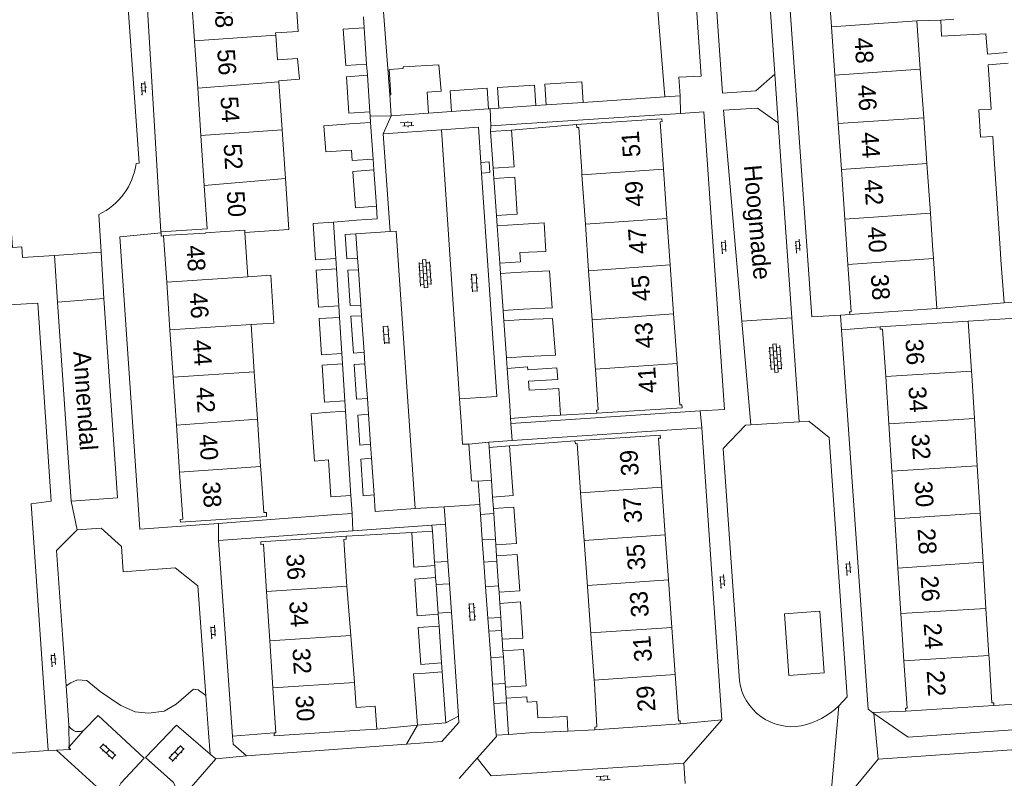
# Model space of a CAD drawing. Extents: x 99476 to 102828, y 406437 to 407931.
# Tile 27 of 162: x 99708 to 99820, y 407075 to 407161. Entities that reach past the tile are written whole.
import ezdxf

# ---------------------------------------------------------------- set-up
doc = ezdxf.new("R2010")
doc.units = 0
doc.header["$MEASUREMENT"] = 0
for name, color, linetype, lineweight in [('BG_bijgebouw', 253, 'Continuous', 0), ('BG_dakoverstek', 253, 'Continuous', 13), ('BG_dakoverstek bijgebouw', 253, 'Continuous', 0), ('BG_heg haag', 253, 'Continuous', 0), ('BG_hek', 253, 'Continuous', 0), ('BG_hoofdgebouw', 253, 'Continuous', 13), ('BG_huisnummer', 253, 'Continuous', 0), ('BG_kant verharding', 253, 'Continuous', 0), ('BG_muur', 253, 'Continuous', 0), ('BG_open verharding', 253, 'Continuous', 0), ('BG_raster', 253, 'Continuous', 0), ('BG_schutting', 253, 'Continuous', 0), ('BG_straatnaam', 253, 'Continuous', 0), ('BG_tussenmuur', 253, 'Continuous', 0), ('BG_vlakafsluiter', 253, 'Continuous', 0)]:
    doc.layers.add(name, color=color, linetype=linetype, lineweight=lineweight)
doc.styles.add('Style-WORKING', font='WORKING.shx')

# ---------------------------------------------------------------- blocks, each defined once
blk = doc.blocks.new('S02OV2')
at = {"layer": 'BG_open verharding', "linetype": 'Continuous', "lineweight": 0}
for p, q in [((0.052866, 0.482148), (0.183301, 0.482148)), ((0.183301, -1.01785), (0.183301, 0.982147)), ((0.183301, 0.895191), (0.705039, 0.895191)), ((0.705039, -1.01785), (0.705039, 0.982147)), ((0.705039, 0.43867), (0.835473, 0.43867)), ((0.052866, -0.517416), (0.183301, -0.517416)), ((0.183301, -0.017851), (0.705039, -0.017851)), ((0.183301, -0.930894), (0.705039, -0.930894)), ((0.705039, -0.473938), (0.835473, -0.473938))]:
    blk.add_line(p, q, dxfattribs=at)
blk = doc.blocks.new('S02OV6')
at = {"layer": 'BG_open verharding', "linetype": 'Continuous', "lineweight": 0}
for p, q in [((0, 0.20784), (1.371449, 0.20784)), ((0.085505, 0.20784), (0.085505, 0.268177)), ((0.485, -0.192), (0.486, 0.207)), ((0.885505, 0.20784), (0.885505, 0.31106)), ((1.285, -0.193), (1.285, 0.207)), ((0.268333, -0.19216), (1.549656, -0.19216)), ((0.885505, -0.32925), (0.885505, -0.19216))]:
    blk.add_line(p, q, dxfattribs=at)
blk = doc.blocks.new('S02OV4')
at = {"layer": 'BG_open verharding', "linetype": 'Continuous', "lineweight": 0}
for p, q in [((0, -0.200092), (0, 0.200092)), ((0, 0.2), (3.201, 0.2)), ((0.214, 0.6), (2.9, 0.6)), ((0.4, 0.199), (0.4, 0.6)), ((0.8, 0.6), (0.8, 0.7)), ((0.8, -0.2), (0.8, 0.2)), ((1.2, 0.2), (1.2, 0.6)), ((1.6, 0.6), (1.6, 0.7)), ((1.6, -0.2), (1.6, 0.2)), ((2, 0.199), (2, 0.6)), ((2.4, 0.6), (2.4, 0.7)), ((2.4, -0.2), (2.4, 0.2)), ((2.8, 0.2), (2.8, 0.6)), ((3.2, -0.199908), (3.2, 0.200092)), ((0, -0.2), (3.2, -0.199)), ((0.31, -0.6), (2.9, -0.6)), ((0.4, -0.6), (0.399, -0.2)), ((0.8, -0.7), (0.8, -0.6)), ((1.2, -0.6), (1.2, -0.2)), ((1.6, -0.7), (1.6, -0.6)), ((2, -0.6), (1.999, -0.2)), ((2.4, -0.7), (2.4, -0.6)), ((2.8, -0.6), (2.8, -0.2))]:
    blk.add_line(p, q, dxfattribs=at)

msp = doc.modelspace()

# ---------------------------------------------------------------- linework, layer by layer
at = {"layer": 'BG_bijgebouw', "linetype": 'Continuous', "lineweight": 0}
for p, q in [((99747.406, 407159.959), (99747.69, 407155.828)), ((99818.016, 407159.264), (99818.17, 407156.98)), ((99818.17, 407156.98), (99820.43, 407157.15)), ((99747.777, 407154.571), (99748.062, 407150.431)), ((99750.496, 407149.979), (99750.332, 407152.349)), ((99766.923, 407151.119), (99762.713, 407150.827)), ((99772.29, 407151.491), (99768.09, 407151.2)), ((99754.732, 407150.273), (99750.496, 407149.979)), ((99761.546, 407150.746), (99757.326, 407150.453)), ((99748.146, 407149.204), (99745.771, 407149.038)), ((99748.146, 407149.204), (99748.432, 407145.054)), ((99761.768, 407148.167), (99764.136, 407148.332)), ((99762.057, 407144.025), (99761.768, 407148.167)), ((99764.136, 407148.332), (99764.426, 407144.189)), ((99818.789, 407147.634), (99818.957, 407145.086)), ((99762.057, 407144.025), (99764.426, 407144.189)), ((99818.957, 407145.086), (99819.331, 407139.441)), ((99746.436, 407139.533), (99746.18, 407143.08)), ((99748.517, 407143.817), (99748.801, 407139.697)), ((99762.433, 407138.648), (99762.14, 407142.848)), ((99748.801, 407139.697), (99746.436, 407139.533)), ((99819.331, 407139.441), (99819.668, 407134.339)), ((99744.202, 407133.77), (99743.941, 407137.882)), ((99762.516, 407137.461), (99764.869, 407137.625)), ((99762.811, 407133.241), (99762.516, 407137.461)), ((99819.668, 407134.339), (99819.715, 407133.625)), ((99744.202, 407133.77), (99741.872, 407133.621)), ((99819.715, 407133.625), (99820.091, 407128.724)), ((99744.544, 407128.391), (99744.277, 407132.592)), ((99762.894, 407132.044), (99765.233, 407132.207)), ((99763.188, 407127.844), (99762.894, 407132.044)), ((99820.091, 407128.724), (99822.157, 407128.882)), ((99763.188, 407127.844), (99765.516, 407128.006)), ((99744.887, 407122.991), (99744.627, 407127.083)), ((99763.269, 407126.677), (99765.594, 407126.839)), ((99763.562, 407122.477), (99763.269, 407126.677)), ((99745.228, 407117.612), (99744.962, 407121.814)), ((99763.562, 407122.477), (99765.878, 407122.638)), ((99763.645, 407121.29), (99765.959, 407121.451)), ((99763.937, 407117.12), (99763.645, 407121.29)), ((99765.959, 407121.451), (99765.981, 407121.141)), ((99766.071, 407119.833), (99766.142, 407118.818)), ((99745.303, 407116.425), (99743.004, 407116.278)), ((99745.57, 407112.213), (99745.303, 407116.425)), ((99764.042, 407115.614), (99763.937, 407117.12)), ((99761.62, 407112.32), (99763.93, 407112.48)), ((99761.87, 407108.603), (99761.62, 407112.32)), ((99743.398, 407110.288), (99743.357, 407110.899)), ((99745.911, 407106.844), (99745.644, 407111.045)), ((99743.398, 407110.288), (99743.625, 407106.698)), ((99761.999, 407106.683), (99761.87, 407108.603)), ((99745.911, 407106.844), (99743.625, 407106.698)), ((99762.086, 407105.386), (99764.423, 407105.543)), ((99762.125, 407104.808), (99762.086, 407105.386)), ((99762.32, 407101.907), (99762.125, 407104.808)), ((99752.81, 407102.64), (99755.16, 407102.79)), ((99755.16, 407102.79), (99755.403, 407099.297)), ((99762.365, 407101.245), (99762.32, 407101.907)), ((99762.448, 407100.008), (99762.489, 407099.399)), ((99762.489, 407099.399), (99762.677, 407096.589)), ((99755.403, 407099.297), (99755.431, 407098.897)), ((99755.527, 407097.537), (99755.582, 407096.747)), ((99755.582, 407096.747), (99755.809, 407093.496)), ((99762.677, 407096.589), (99762.725, 407095.877)), ((99762.81, 407094.61), (99765.156, 407094.767)), ((99762.81, 407094.61), (99762.914, 407093.013)), ((99755.809, 407093.496), (99755.817, 407093.38)), ((99762.914, 407093.013), (99763.01, 407091.527)), ((99756.205, 407087.843), (99755.912, 407092.033)), ((99763.01, 407091.527), (99763.075, 407090.534)), ((99763.173, 407089.222), (99763.218, 407088.547)), ((99763.218, 407088.547), (99763.421, 407085.529)), ((99756.68, 407081.05), (99756.275, 407086.836)), ((99763.421, 407085.529), (99763.451, 407085.081)), ((99763.533, 407083.854), (99763.569, 407083.326)), ((99763.569, 407083.326), (99763.81, 407079.74)), ((99753.48, 407080.8), (99756.68, 407081.05)), ((99763.81, 407079.74), (99766.17, 407079.9))]:
    msp.add_line(p, q, dxfattribs=at)
at = {"layer": 'BG_bijgebouw', "linetype": 'Continuous', "lineweight": 0, "flags": 128}
for points in [[(99747.69, 407155.828), (99745.319, 407155.664), (99745.037, 407159.795), (99747.406, 407159.959)], [(99818.016, 407159.264), (99812.955, 407159.02), (99812.891, 407160.832)], [(99750.332, 407152.349), (99750.452, 407152.357), (99750.241, 407155.218), (99751.85, 407155.319), (99751.845, 407155.509), (99755.9, 407155.751), (99756.14, 407152.762), (99754.567, 407152.642), (99754.732, 407150.273)], [(99820.518, 407155.933), (99818.252, 407155.763), (99818.585, 407150.722)], [(99748.062, 407150.431), (99745.687, 407150.267), (99745.404, 407154.407), (99747.777, 407154.571)], [(99757.326, 407150.453), (99757.163, 407152.792), (99761.383, 407153.085), (99761.546, 407150.746)], [(99762.713, 407150.827), (99762.55, 407153.166), (99766.76, 407153.458), (99766.923, 407151.119)], [(99768.09, 407151.2), (99767.927, 407153.539), (99772.127, 407153.831), (99772.29, 407151.491)], [(99748.432, 407145.054), (99746.055, 407144.89), (99745.974, 407146.071)], [(99748.517, 407143.817), (99746.14, 407143.653), (99746.18, 407143.08)], [(99762.433, 407138.648), (99764.79, 407138.812), (99764.507, 407143.013), (99762.14, 407142.848)], [(99743.941, 407137.882), (99741.61, 407137.735), (99741.872, 407133.621)], [(99765.084, 407134.438), (99768.026, 407134.578), (99767.843, 407137.81), (99764.869, 407137.625)], [(99762.811, 407133.241), (99765.153, 407133.404), (99765.084, 407134.438)], [(99744.544, 407128.391), (99742.22, 407128.243), (99741.947, 407132.443), (99744.277, 407132.592)], [(99765.516, 407128.006), (99768.773, 407128.151), (99768.438, 407132.359), (99765.233, 407132.207)], [(99744.887, 407122.991), (99742.574, 407122.844), (99742.306, 407126.935), (99744.627, 407127.083)], [(99765.878, 407122.638), (99769.125, 407122.799), (99768.809, 407126.965), (99765.594, 407126.839)], [(99745.228, 407117.612), (99742.926, 407117.465), (99742.651, 407121.667), (99744.962, 407121.814)], [(99766.142, 407118.818), (99769.5, 407118.994), (99769.719, 407115.967)], [(99743.004, 407116.278), (99741.398, 407116.136), (99741.789, 407110.75), (99743.357, 407110.899)], [(99769.719, 407115.967), (99766.355, 407115.775), (99764.042, 407115.614)], [(99763.93, 407112.48), (99764.335, 407106.84), (99761.999, 407106.683)], [(99764.423, 407105.543), (99764.705, 407101.401), (99762.365, 407101.245)], [(99755.431, 407098.897), (99753.068, 407098.731), (99752.81, 407102.64)], [(99762.725, 407095.877), (99765.07, 407096.034), (99764.789, 407100.164), (99762.448, 407100.008)], [(99755.817, 407093.38), (99753.432, 407093.212), (99753.157, 407097.372), (99755.527, 407097.537)], [(99763.075, 407090.534), (99765.435, 407090.673), (99765.156, 407094.767)], [(99755.912, 407092.033), (99753.548, 407091.868), (99753.841, 407087.678), (99756.205, 407087.843)], [(99763.451, 407085.081), (99765.806, 407085.239), (99765.523, 407089.379), (99763.173, 407089.222)], [(99756.275, 407086.836), (99753.836, 407086.665), (99753.025, 407086.618), (99753.08, 407085.78), (99753.48, 407080.8)], [(99765.931, 407083.398), (99765.889, 407084.011), (99763.533, 407083.854)]]:
    msp.add_lwpolyline(points, dxfattribs=at)
at = {"layer": 'BG_dakoverstek', "linetype": 'Continuous', "lineweight": 13}
for p, q in [((99810.18, 407160.736), (99812.891, 407160.832)), ((99810.944, 407149.75), (99811.305, 407144.555))]:
    msp.add_line(p, q, dxfattribs=at)
at = {"layer": 'BG_dakoverstek', "linetype": 'Continuous', "lineweight": 13, "flags": 128}
for points in [[(99737.349, 407159.381), (99739.917, 407159.553), (99739.578, 407164.589)], [(99734.207, 407131.689), (99736.809, 407131.865), (99737.176, 407126.429), (99734.574, 407126.254)]]:
    msp.add_lwpolyline(points, dxfattribs=at)
at = {"layer": 'BG_dakoverstek bijgebouw', "linetype": 'Continuous', "lineweight": 0}
for p, q in [((99745.644, 407111.045), (99745.57, 407112.213)), ((99770.552, 407080.112), (99766.17, 407079.9))]:
    msp.add_line(p, q, dxfattribs=at)
at = {"layer": 'BG_dakoverstek bijgebouw', "linetype": 'Continuous', "lineweight": 0, "flags": 128}
for points in [[(99818.789, 407147.634), (99817.395, 407147.54), (99817.186, 407150.628), (99818.585, 407150.722)], [(99745.771, 407149.038), (99742.847, 407148.838), (99743.05, 407145.871), (99745.974, 407146.071)], [(99765.981, 407121.141), (99769.292, 407121.363), (99769.386, 407120.04), (99766.071, 407119.833)], [(99767.131, 407081.597), (99767.003, 407083.472), (99765.931, 407083.398)], [(99767.131, 407081.597), (99770.456, 407081.755), (99770.552, 407080.112)]]:
    msp.add_lwpolyline(points, dxfattribs=at)
at = {"layer": 'BG_heg haag', "linetype": 'Continuous', "lineweight": 0}
for p, q in [((99781.534, 407152.113), (99779.494, 407178.32)), ((99808.913, 407082.359), (99805.146, 407082.234))]:
    msp.add_line(p, q, dxfattribs=at)
at = {"layer": 'BG_hek', "linetype": 'Continuous', "lineweight": 0}
for p, q in [((99747.321, 407161.196), (99747.406, 407159.959)), ((99747.69, 407155.828), (99747.777, 407154.571)), ((99761.703, 407150.757), (99762.713, 407150.827)), ((99766.923, 407151.119), (99768.09, 407151.2)), ((99748.062, 407150.431), (99748.096, 407149.935)), ((99748.096, 407149.935), (99748.146, 407149.204)), ((99754.732, 407150.273), (99757.326, 407150.453)), ((99761.546, 407150.746), (99761.703, 407150.757)), ((99748.432, 407145.054), (99748.517, 407143.817)), ((99762.14, 407142.848), (99762.057, 407144.025)), ((99748.801, 407139.697), (99748.899, 407138.27)), ((99762.433, 407138.648), (99762.516, 407137.461)), ((99744.277, 407132.592), (99744.202, 407133.77)), ((99762.894, 407132.044), (99762.811, 407133.241)), ((99744.544, 407128.391), (99744.627, 407127.083)), ((99763.269, 407126.677), (99763.188, 407127.844)), ((99744.962, 407121.814), (99744.887, 407122.991)), ((99763.645, 407121.29), (99763.562, 407122.477)), ((99745.228, 407117.612), (99745.303, 407116.425)), ((99746.041, 407104.816), (99745.911, 407106.844)), ((99762.086, 407105.386), (99761.999, 407106.683)), ((99745.358, 407102.257), (99752.81, 407102.64)), ((99762.448, 407100.008), (99762.365, 407101.245)), ((99755.527, 407097.537), (99755.431, 407098.897)), ((99762.725, 407095.877), (99762.81, 407094.61)), ((99755.912, 407092.033), (99755.817, 407093.38)), ((99763.075, 407090.534), (99763.173, 407089.222)), ((99756.205, 407087.843), (99756.275, 407086.836)), ((99763.451, 407085.081), (99763.533, 407083.854)), ((99783.3, 407080.95), (99788.02, 407081.401))]:
    msp.add_line(p, q, dxfattribs=at)
at = {"layer": 'BG_hoofdgebouw', "linetype": 'Continuous', "lineweight": 13}
for p, q in [((99800.113, 407165.29), (99800.475, 407160.076)), ((99728.153, 407158.485), (99727.798, 407163.753)), ((99800.475, 407160.076), (99800.856, 407154.583)), ((99810.561, 407155.256), (99810.18, 407160.736)), ((99737.366, 407159.13), (99737.349, 407159.381)), ((99737.556, 407156.305), (99737.366, 407159.13)), ((99728.517, 407153.094), (99728.153, 407158.485)), ((99800.856, 407154.583), (99801.238, 407149.077)), ((99810.944, 407149.75), (99810.561, 407155.256)), ((99728.879, 407147.723), (99728.517, 407153.094)), ((99737.725, 407153.807), (99737.715, 407153.952)), ((99738.091, 407148.371), (99737.725, 407153.807)), ((99801.238, 407149.077), (99801.598, 407143.882)), ((99729.261, 407142.059), (99728.879, 407147.723)), ((99738.464, 407142.844), (99738.091, 407148.371)), ((99811.697, 407138.912), (99811.305, 407144.555)), ((99772.136, 407143.281), (99772.11, 407143.66)), ((99772.529, 407137.644), (99772.136, 407143.281)), ((99781.402, 407143.925), (99781.792, 407138.296)), ((99801.598, 407143.882), (99801.989, 407138.239)), ((99811.953, 407135.234), (99811.697, 407138.912)), ((99772.896, 407132.376), (99772.529, 407137.644)), ((99781.792, 407138.296), (99782.158, 407133.028)), ((99801.989, 407138.239), (99802.347, 407133.08)), ((99724.351, 407136.696), (99724.345, 407136.783)), ((99725.002, 407131.07), (99724.647, 407136.334)), ((99734.207, 407131.689), (99733.869, 407136.706)), ((99812.056, 407133.754), (99811.953, 407135.234)), ((99782.158, 407133.028), (99782.544, 407127.471)), ((99812.449, 407128.082), (99812.056, 407133.754)), ((99773.284, 407126.819), (99772.896, 407132.376)), ((99725.365, 407125.685), (99725.002, 407131.07)), ((99782.544, 407127.471), (99782.933, 407121.857)), ((99802.541, 407127.395), (99812.449, 407128.082)), ((99734.934, 407120.897), (99734.574, 407126.254)), ((99773.65, 407121.56), (99773.284, 407126.819)), ((99815.997, 407126.658), (99805.988, 407126.014)), ((99816.362, 407120.988), (99815.997, 407126.658)), ((99725.729, 407120.299), (99725.365, 407125.685)), ((99735.296, 407115.51), (99734.934, 407120.897)), ((99773.674, 407121.205), (99773.65, 407121.56)), ((99816.392, 407120.528), (99816.362, 407120.988)), ((99726.097, 407114.836), (99725.729, 407120.299)), ((99806.626, 407120.362), (99806.972, 407114.983)), ((99816.693, 407115.608), (99816.392, 407120.528)), ((99735.656, 407110.146), (99735.296, 407115.51)), ((99817.023, 407110.228), (99816.693, 407115.608)), ((99726.455, 407109.525), (99726.097, 407114.836)), ((99806.972, 407114.983), (99807.318, 407109.604)), ((99735.675, 407109.864), (99735.656, 407110.146)), ((99807.318, 407109.604), (99807.664, 407104.225)), ((99817.352, 407104.848), (99817.023, 407110.228)), ((99771.987, 407107.145), (99771.94, 407107.8)), ((99781.221, 407107.796), (99781.601, 407102.399)), ((99772.378, 407101.749), (99771.987, 407107.145)), ((99807.664, 407104.225), (99808.025, 407098.624)), ((99817.693, 407099.278), (99817.352, 407104.848)), ((99772.757, 407096.52), (99772.378, 407101.749)), ((99781.601, 407102.399), (99781.963, 407097.27)), ((99808.025, 407098.624), (99808.357, 407093.457)), ((99818.015, 407094.026), (99817.693, 407099.278)), ((99781.963, 407097.27), (99782.342, 407091.884)), ((99745.411, 407097.088), (99745.451, 407096.575)), ((99745.451, 407096.575), (99745.892, 407090.954)), ((99773.148, 407091.126), (99772.757, 407096.52)), ((99736.696, 407090.344), (99736.322, 407095.969)), ((99818.34, 407088.708), (99818.015, 407094.026)), ((99808.357, 407093.457), (99808.703, 407088.088)), ((99782.342, 407091.884), (99782.718, 407086.553)), ((99745.892, 407090.954), (99746.31, 407085.63)), ((99773.526, 407085.899), (99773.148, 407091.126)), ((99737.05, 407085.016), (99736.696, 407090.344)), ((99818.358, 407088.42), (99818.34, 407088.708)), ((99746.31, 407085.63), (99746.315, 407085.561)), ((99746.499, 407082.791), (99746.315, 407085.561)), ((99773.55, 407085.57), (99773.526, 407085.899)), ((99808.913, 407082.359), (99818.909, 407083.003)), ((99783.3, 407080.95), (99773.61, 407080.26)), ((99748.836, 407080.311), (99746.913, 407080.2))]:
    msp.add_line(p, q, dxfattribs=at)
at = {"layer": 'BG_hoofdgebouw', "linetype": 'Continuous', "lineweight": 13, "flags": 128}
for points in [[(99737.556, 407156.305), (99739.861, 407156.461), (99740.08, 407154.111), (99737.715, 407153.952)], [(99771.53, 407148.98), (99781.22, 407149.63), (99781.26, 407149.32), (99781.03, 407149.28), (99781.402, 407143.925)], [(99772.11, 407143.66), (99771.77, 407148.65), (99771.55, 407148.63), (99771.53, 407148.98)], [(99724.345, 407136.783), (99729.593, 407137.137), (99729.261, 407142.059)], [(99733.869, 407136.706), (99738.855, 407137.042), (99738.464, 407142.844)], [(99724.647, 407136.334), (99724.376, 407136.316), (99724.351, 407136.696)], [(99802.347, 407133.08), (99802.719, 407127.712), (99802.52, 407127.698), (99802.541, 407127.395)], [(99805.988, 407126.014), (99806.007, 407125.723), (99806.28, 407125.741), (99806.626, 407120.362)], [(99782.933, 407121.857), (99783.26, 407117.15), (99783.48, 407117.15), (99783.51, 407116.82), (99773.83, 407116.21)], [(99773.83, 407116.21), (99773.78, 407116.55), (99773.99, 407116.59), (99773.674, 407121.205)], [(99771.33, 407113.061), (99781.04, 407113.7), (99781.06, 407113.37), (99780.83, 407113.35), (99781.221, 407107.796)], [(99771.94, 407107.8), (99771.6, 407112.77), (99771.39, 407112.73), (99771.33, 407113.061)], [(99735.675, 407109.864), (99736.009, 407104.916), (99736.309, 407104.936), (99736.339, 407104.486), (99726.558, 407103.826), (99726.537, 407104.145), (99726.817, 407104.164), (99726.455, 407109.525)], [(99736.322, 407095.969), (99735.966, 407101.32), (99735.683, 407101.302), (99735.663, 407101.613), (99745.358, 407102.257)], [(99745.358, 407102.257), (99745.382, 407101.898), (99745.093, 407101.879), (99745.411, 407097.088)], [(99818.909, 407083.003), (99818.889, 407083.313), (99818.687, 407083.3), (99818.358, 407088.42)], [(99808.703, 407088.088), (99809.049, 407082.709), (99808.891, 407082.699), (99808.913, 407082.359)], [(99782.718, 407086.553), (99783.09, 407081.27), (99783.31, 407081.26), (99783.3, 407080.95)], [(99737.187, 407079.903), (99737.389, 407079.917), (99737.05, 407085.016)], [(99773.61, 407080.26), (99773.6, 407080.57), (99773.82, 407080.58), (99773.55, 407085.57)], [(99746.499, 407082.791), (99748.67, 407082.934), (99748.836, 407080.311)], [(99746.913, 407080.2), (99737.21, 407079.555), (99737.187, 407079.903)]]:
    msp.add_lwpolyline(points, dxfattribs=at)
at = {"layer": 'BG_kant verharding', "linetype": 'Continuous', "lineweight": 0}
for p, q in [((99794.026, 407154.744), (99792.67, 407173.91)), ((99722.33, 407169.82), (99724.345, 407136.783)), ((99794.03, 407154.69), (99794.026, 407154.744)), ((99772.29, 407151.491), (99781.534, 407152.113)), ((99781.534, 407152.113), (99783.28, 407152.23)), ((99761.79, 407148.83), (99783.315, 407150.228)), ((99761.768, 407148.167), (99761.79, 407148.83)), ((99795.99, 407127.01), (99794.43, 407149.18)), ((99749.58, 407147.9), (99756.191, 407148.377)), ((99750.35, 407136.82), (99749.58, 407147.9)), ((99756.191, 407148.377), (99758.243, 407117.82)), ((99760.656, 407144.663), (99760.738, 407143.466)), ((99760.738, 407143.466), (99762.48, 407118.1)), ((99717.561, 407134.475), (99717.291, 407138.767)), ((99750.35, 407136.82), (99746.472, 407136.568)), ((99746.666, 407133.8), (99746.472, 407136.568)), ((99712.257, 407134.123), (99717.561, 407134.475)), ((99746.666, 407133.8), (99745.459, 407133.744)), ((99746.757, 407132.496), (99746.666, 407133.8)), ((99746.757, 407132.496), (99745.548, 407132.45)), ((99745.548, 407132.45), (99745.825, 407128.417)), ((99747.038, 407128.475), (99746.757, 407132.496)), ((99717.87, 407129.21), (99712.61, 407128.81)), ((99712.61, 407128.81), (99714.16, 407106.23)), ((99747.038, 407128.475), (99745.825, 407128.417)), ((99747.125, 407127.237), (99747.038, 407128.475)), ((99802.541, 407127.395), (99801.515, 407127.339)), ((99745.908, 407127.209), (99747.125, 407127.237)), ((99745.908, 407127.209), (99746.196, 407123.024)), ((99747.412, 407123.137), (99747.125, 407127.237)), ((99790.29, 407126.64), (99795.99, 407127.01)), ((99801.62, 407125.66), (99805.988, 407126.014)), ((99747.412, 407123.137), (99746.196, 407123.024)), ((99747.506, 407121.793), (99747.412, 407123.137)), ((99746.285, 407121.727), (99747.506, 407121.793)), ((99747.781, 407117.859), (99747.506, 407121.793)), ((99746.285, 407121.727), (99746.555, 407117.808)), ((99747.781, 407117.859), (99746.555, 407117.808)), ((99747.904, 407116.094), (99747.781, 407117.859)), ((99762.48, 407118.1), (99758.243, 407117.82)), ((99758.45, 407114.73), (99758.243, 407117.82)), ((99785.561, 407116.458), (99764.08, 407115.04)), ((99747.904, 407116.094), (99746.68, 407115.99)), ((99746.68, 407115.99), (99746.916, 407112.561)), ((99748.143, 407112.674), (99747.904, 407116.094)), ((99764.08, 407115.04), (99764.042, 407115.614)), ((99791.311, 407114.869), (99796.819, 407115.228)), ((99785.76, 407114.54), (99764.202, 407113.096)), ((99788.02, 407081.401), (99785.76, 407114.54)), ((99759.29, 407112.68), (99761.57, 407112.92)), ((99764.202, 407113.096), (99761.57, 407112.92)), ((99761.57, 407112.92), (99761.62, 407112.32)), ((99748.143, 407112.674), (99746.916, 407112.561)), ((99748.254, 407111.087), (99748.143, 407112.674)), ((99748.254, 407111.087), (99747.025, 407110.974)), ((99747.025, 407110.974), (99747.31, 407106.836)), ((99748.544, 407106.941), (99748.254, 407111.087)), ((99760.34, 407108.5), (99761.87, 407108.603)), ((99760.34, 407108.5), (99760.531, 407105.84)), ((99748.544, 407106.941), (99747.31, 407106.836)), ((99748.677, 407105.035), (99748.544, 407106.941)), ((99748.677, 407105.035), (99753.19, 407105.38)), ((99753.19, 407105.38), (99756.5, 407105.58)), ((99756.5, 407105.58), (99760.531, 407105.84)), ((99756.5, 407105.58), (99756.64, 407103.59)), ((99760.531, 407105.84), (99760.612, 407104.715)), ((99730.883, 407103.687), (99743.756, 407104.646)), ((99760.612, 407104.715), (99762.125, 407104.808)), ((99760.612, 407104.715), (99760.818, 407101.84)), ((99746.132, 407102.844), (99730.87, 407101.76)), ((99755.111, 407103.481), (99746.132, 407102.844)), ((99756.64, 407103.59), (99755.111, 407103.481)), ((99756.926, 407099.381), (99756.64, 407103.59)), ((99730.87, 407101.76), (99732.464, 407079.544)), ((99760.818, 407101.84), (99762.32, 407101.907)), ((99760.818, 407101.84), (99761, 407099.294)), ((99762.489, 407099.399), (99761, 407099.294)), ((99756.926, 407099.381), (99755.403, 407099.297)), ((99757.1, 407096.831), (99756.926, 407099.381)), ((99761, 407099.294), (99761.201, 407096.494)), ((99755.582, 407096.747), (99757.1, 407096.831)), ((99757.319, 407093.601), (99757.1, 407096.831)), ((99761.201, 407096.494), (99762.677, 407096.589)), ((99761.201, 407096.494), (99761.457, 407092.93)), ((99757.319, 407093.601), (99755.809, 407093.496)), ((99758.122, 407081.798), (99757.319, 407093.601)), ((99762.914, 407093.013), (99761.457, 407092.93)), ((99761.457, 407092.93), (99761.562, 407091.469)), ((99761.562, 407091.469), (99763.01, 407091.527)), ((99761.562, 407091.469), (99761.779, 407088.436)), ((99763.218, 407088.547), (99761.779, 407088.436)), ((99761.779, 407088.436), (99761.994, 407085.441)), ((99713.898, 407080.773), (99713.58, 407085.24)), ((99763.421, 407085.529), (99761.994, 407085.441)), ((99761.994, 407085.441), (99762.153, 407083.225)), ((99729.428, 407084.164), (99729.73, 407079.902)), ((99763.569, 407083.326), (99762.153, 407083.225)), ((99762.153, 407083.225), (99762.41, 407079.64)), ((99756.68, 407081.05), (99758.122, 407081.798)), ((99805.3, 407082.126), (99805.146, 407082.234)), ((99713.899, 407080.651), (99713.898, 407080.773)), ((99713.899, 407080.651), (99713.918, 407078.326)), ((99753.48, 407080.8), (99752.234, 407078.622)), ((99783.69, 407076.46), (99788.02, 407081.401)), ((99713.918, 407078.326), (99715.565, 407080.168)), ((99729.914, 407077.5), (99729.73, 407079.902)), ((99762.41, 407079.64), (99763.81, 407079.74)), ((99734.06, 407077.31), (99752.234, 407078.622)), ((99805.79, 407076.94), (99834.07, 407078.89)), ((99696.897, 407076.861), (99711.53, 407077.91)), ((99711.53, 407077.91), (99712.486, 407077.956)), ((99712.486, 407077.956), (99714.058, 407078.032)), ((99712.486, 407077.956), (99719.086, 407071.976)), ((99730.585, 407076.97), (99734.06, 407077.31)), ((99726.46, 407072.26), (99730.585, 407076.97)), ((99760.25, 407077.02), (99758.2, 407074.74))]:
    msp.add_line(p, q, dxfattribs=at)
at = {"layer": 'BG_kant verharding', "linetype": 'Continuous', "lineweight": 0, "flags": 128}
for points in [[(99788.293, 407178.931), (99788.28, 407178.93), (99786.39, 407176.93), (99788.1, 407152.52), (99791.88, 407152.8), (99794.03, 407154.69)], [(99783.28, 407152.23), (99783.13, 407154.34), (99785.68, 407154.47), (99784.18, 407176.57), (99782.15, 407178.51)], [(99801.515, 407127.339), (99798.24, 407127.16), (99795.18, 407170.56), (99797.538, 407170.783)], [(99721.519, 407144.548), (99721.882, 407144.588), (99720.078, 407169.661)], [(99705.529, 407162.421), (99707.489, 407135.025), (99708.528, 407135.073), (99708.634, 407133.882), (99712.257, 407134.123)], [(99794.43, 407149.18), (99792.09, 407150.841), (99788.21, 407150.61), (99790.29, 407126.64)], [(99783.315, 407150.228), (99785.97, 407150.4), (99788.31, 407116.64), (99785.561, 407116.458)], [(99756.191, 407148.377), (99760.38, 407148.68), (99760.656, 407144.663)], [(99724.351, 407136.696), (99719.69, 407136.24), (99721.93, 407103.02), (99730.883, 407103.687)], [(99746.472, 407136.568), (99745.27, 407136.49), (99745.459, 407133.744)], [(99753.19, 407105.38), (99751.05, 407136.87), (99750.35, 407136.82)], [(99705.768, 407128.415), (99710.37, 407128.71), (99711.88, 407106.21), (99709.59, 407105.93), (99711.53, 407077.91)], [(99714.16, 407106.23), (99719.42, 407106.61), (99717.87, 407129.21)], [(99805.146, 407082.234), (99804.62, 407082.6), (99801.62, 407125.66)], [(99796.819, 407115.228), (99797.92, 407115.3), (99800.2, 407113.44), (99802.24, 407083.99), (99801.299, 407082.97)], [(99758.45, 407114.73), (99758.57, 407112.69), (99759.29, 407112.68)], [(99790.02, 407085.82), (99788.18, 407112.18), (99790.72, 407114.83), (99791.311, 407114.869)], [(99759.29, 407112.68), (99759.59, 407108.52), (99760.34, 407108.5)], [(99713.58, 407085.24), (99712.487, 407100.622), (99714.816, 407102.945)], [(99714.816, 407102.945), (99717.56, 407103.145), (99719.845, 407101.079), (99720.05, 407098.177), (99725.937, 407098.653), (99728.547, 407096.615), (99729.428, 407084.164)], [(99719.56, 407072.981), (99719.566, 407073.761), (99719.8, 407074.207), (99722.428, 407077.042), (99717.2, 407081.889), (99715.565, 407080.168)], [(99752.234, 407078.622), (99756.22, 407078.91), (99758.17, 407081.09), (99758.122, 407081.798)], [(99827.002, 407080.658), (99809.17, 407079.43), (99805.3, 407082.126)], [(99715.565, 407080.168), (99715.202, 407080.067), (99714.926, 407080.05), (99714.64, 407080.075), (99714.408, 407080.169), (99714.015, 407080.475), (99713.899, 407080.651)], [(99725.752, 407073.03), (99725.951, 407073.754), (99725.928, 407073.951), (99725.766, 407074.275), (99722.583, 407077.115), (99726.115, 407080.768), (99729.914, 407077.5)], [(99732.464, 407079.544), (99732.53, 407078.62), (99734.06, 407077.31)], [(99762.41, 407079.64), (99762.42, 407079.51), (99760.25, 407077.02)], [(99714.058, 407078.032), (99713.837, 407078.235), (99713.918, 407078.326)], [(99760.25, 407077.02), (99761.84, 407075.03), (99783.69, 407076.46)], [(99802.208, 407069.674), (99802.02, 407072.4), (99805.79, 407076.94)]]:
    msp.add_lwpolyline(points, dxfattribs=at)
at = {"layer": 'BG_kant verharding', "linetype": 'Continuous', "lineweight": 0}
for centre, radius, start, end in [((99714.088635, 407145.545684), 7.497046, 295.286845, 352.352565), ((99796.023185, 407086.667123), 6.06266, 188.032104, 279.63597), ((99795.031388, 407089.561681), 9.09578, 282.74481, 313.556384)]:
    msp.add_arc(centre, radius, start, end, dxfattribs=at)
at = {"layer": 'BG_muur', "linetype": 'Continuous', "lineweight": 0}
for p, q in [((99748.899, 407138.27), (99746.539, 407138.1)), ((99746.041, 407104.816), (99743.756, 407104.646))]:
    msp.add_line(p, q, dxfattribs=at)
at = {"layer": 'BG_raster', "linetype": 'Continuous', "lineweight": 0}
for p, q in [((99826.539, 407083.535), (99818.909, 407083.003)), ((99773.61, 407080.26), (99770.552, 407080.112))]:
    msp.add_line(p, q, dxfattribs=at)
at = {"layer": 'BG_schutting', "linetype": 'Continuous', "lineweight": 0}
for p, q in [((99749.61, 407161.77), (99750.332, 407152.349)), ((99764.136, 407148.332), (99771.53, 407148.98)), ((99743.941, 407137.882), (99746.539, 407138.1)), ((99812.449, 407128.082), (99820.091, 407128.724)), ((99815.997, 407126.658), (99823.449, 407127.119)), ((99773.83, 407116.21), (99769.719, 407115.967)), ((99763.93, 407112.48), (99771.33, 407113.061))]:
    msp.add_line(p, q, dxfattribs=at)
at = {"layer": 'BG_tussenmuur', "linetype": 'Continuous', "lineweight": 0}
for p, q in [((99812.891, 407160.832), (99814.351, 407160.922)), ((99800.475, 407160.076), (99810.18, 407160.736)), ((99728.153, 407158.485), (99737.366, 407159.13)), ((99800.856, 407154.583), (99810.561, 407155.256)), ((99728.517, 407153.094), (99737.725, 407153.807)), ((99801.238, 407149.077), (99810.944, 407149.75)), ((99728.879, 407147.723), (99738.091, 407148.371)), ((99801.598, 407143.882), (99811.305, 407144.555)), ((99781.402, 407143.925), (99772.136, 407143.281)), ((99729.261, 407142.059), (99738.464, 407142.844)), ((99801.989, 407138.239), (99811.697, 407138.912)), ((99772.529, 407137.644), (99781.792, 407138.296)), ((99772.896, 407132.376), (99782.158, 407133.028)), ((99802.347, 407133.08), (99812.056, 407133.754)), ((99773.284, 407126.819), (99782.544, 407127.471)), ((99773.674, 407121.205), (99782.933, 407121.857)), ((99725.729, 407120.299), (99734.934, 407120.897)), ((99806.626, 407120.362), (99816.362, 407120.988)), ((99726.097, 407114.836), (99735.296, 407115.51)), ((99806.972, 407114.983), (99816.693, 407115.608)), ((99726.455, 407109.525), (99735.656, 407110.146)), ((99807.318, 407109.604), (99817.023, 407110.228)), ((99771.987, 407107.145), (99781.221, 407107.796)), ((99807.664, 407104.225), (99817.352, 407104.848)), ((99772.378, 407101.749), (99781.601, 407102.399)), ((99808.025, 407098.624), (99817.693, 407099.278)), ((99736.322, 407095.969), (99745.451, 407096.575)), ((99808.357, 407093.457), (99818.015, 407094.026)), ((99736.696, 407090.344), (99745.892, 407090.954)), ((99808.703, 407088.088), (99818.34, 407088.708)), ((99773.526, 407085.899), (99782.718, 407086.553)), ((99737.05, 407085.016), (99746.31, 407085.63))]:
    msp.add_line(p, q, dxfattribs=at)
at = {"layer": 'BG_tussenmuur', "linetype": 'Continuous', "lineweight": 0, "flags": 128}
for points in [[(99724.647, 407136.334), (99724.645, 407136.37), (99729.387, 407136.649), (99729.385, 407136.675), (99733.85, 407136.976), (99733.869, 407136.706)], [(99725.002, 407131.07), (99734.208, 407131.67), (99734.207, 407131.689)], [(99725.365, 407125.685), (99734.572, 407126.284), (99734.574, 407126.254)], [(99772.757, 407096.52), (99772.777, 407096.521), (99772.769, 407096.641), (99781.963, 407097.27)], [(99782.342, 407091.884), (99773.149, 407091.247), (99773.157, 407091.127), (99773.148, 407091.126)]]:
    msp.add_lwpolyline(points, dxfattribs=at)
at = {"layer": 'BG_vlakafsluiter', "linetype": 'Continuous', "lineweight": 0}
for p, q in [((99794.03, 407154.69), (99794.43, 407149.18)), ((99783.28, 407152.23), (99783.315, 407150.228)), ((99750.496, 407149.979), (99748.096, 407149.935)), ((99750.496, 407149.979), (99749.58, 407147.9)), ((99761.79, 407148.83), (99761.703, 407150.757)), ((99712.61, 407128.81), (99712.257, 407134.123)), ((99717.87, 407129.21), (99717.561, 407134.475)), ((99801.62, 407125.66), (99801.515, 407127.339)), ((99790.29, 407126.64), (99791.311, 407114.869)), ((99795.99, 407127.01), (99796.819, 407115.228)), ((99785.76, 407114.54), (99785.561, 407116.458)), ((99764.08, 407115.04), (99764.202, 407113.096)), ((99714.816, 407102.945), (99714.16, 407106.23)), ((99746.041, 407104.816), (99746.132, 407102.844)), ((99730.87, 407101.76), (99730.883, 407103.687)), ((99755.16, 407102.79), (99755.111, 407103.481)), ((99801.299, 407082.97), (99800.008, 407068.361)), ((99805.79, 407076.94), (99805.3, 407082.126)), ((99748.836, 407080.311), (99753.48, 407080.8)), ((99737.187, 407079.903), (99732.464, 407079.544)), ((99714.058, 407078.032), (99713.918, 407078.326)), ((99730.585, 407076.97), (99729.914, 407077.5)), ((99783.69, 407076.46), (99783.86, 407074.17))]:
    msp.add_line(p, q, dxfattribs=at)
at = {"layer": 'BG_vlakafsluiter', "linetype": 'Continuous', "lineweight": 0, "flags": 128}
for points in [[(99760.738, 407143.466), (99761.674, 407143.531), (99761.591, 407144.728), (99760.656, 407144.663)], [(99795.144, 407093.423), (99799.134, 407093.707), (99799.631, 407086.725), (99795.641, 407086.44), (99795.144, 407093.423)], [(99729.428, 407084.164), (99728.58, 407084.787), (99728.038, 407084.867), (99726.071, 407083.172), (99724.718, 407082.359), (99722.922, 407082.16), (99721.407, 407082.298), (99719.788, 407083.024), (99717.428, 407084.593), (99715.913, 407085.851), (99714.867, 407085.912), (99714.09, 407085.592), (99713.58, 407085.24)]]:
    msp.add_lwpolyline(points, dxfattribs=at)

# ---------------------------------------------------------------- block references
at = {"layer": 'BG_open verharding', "linetype": 'Continuous', "lineweight": 0}
for name, p, rotation in [('S02OV6', (99722.418, 407152.315), 94.07336399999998), ('S02OV6', (99751.511, 407148.945), 4.130539), ('S02OV6', (99788.304, 407134.291), 94.07336399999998), ('S02OV6', (99796.721, 407134.385), 94.07336399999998), ('S02OV4', (99754.44, 407130.449), 93.840747), ('S02OV2', (99760.365, 407131.012), 183.955038), ('S02OV2', (99750.358, 407125.113), 183.955038), ('S02OV4', (99794.006, 407124.045), 273.955038), ('S02OV6', (99802.451, 407097.802), 94.07336399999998), ('S02OV6', (99788.136, 407096.327), 94.07336399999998), ('S02OV2', (99760.101, 407093.643), 184.073364), ('S02OV6', (99730.321, 407090.591), 94.07336399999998), ('S02OV6', (99712.178, 407087.408), 94.07336399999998), ('S02OV2', (99718.617, 407078.121), 227.471956), ('S02OV2', (99725.8, 407077.889), 317.067103), ('S02OV6', (99773.772, 407074.715), 3.840747)]:
    msp.add_blockref(name, p, dxfattribs=dict(at, rotation=rotation))

# ---------------------------------------------------------------- texts
at = {"layer": 'BG_huisnummer', "linetype": 'Continuous', "lineweight": 0, "style": 'Style-WORKING'}
for s, rotation, p in [('58', 273.840747, (99730.364, 407162.842)), ('48', 273.955038, (99803.069, 407158.8)), ('56', 273.840747, (99730.726, 407157.476)), ('46', 273.955038, (99803.441, 407153.431)), ('54', 273.840747, (99731.088, 407152.11)), ('51', 93.955038, (99778.797, 407145.328)), ('44', 273.955038, (99803.814, 407148.063)), ('52', 273.840747, (99731.45, 407146.743)), ('49', 93.955038, (99779.189, 407139.685)), ('42', 273.955038, (99804.186, 407142.694)), ('50', 273.840747, (99731.812, 407141.377)), ('47', 93.955038, (99779.561, 407134.33)), ('40', 273.955038, (99804.558, 407137.326)), ('48', 273.840747, (99727.228, 407135.21)), ('45', 93.955038, (99779.932, 407128.975)), ('38', 273.955038, (99804.932, 407131.932)), ('46', 273.840747, (99727.589, 407129.848)), ('43', 93.955038, (99780.304, 407123.62)), ('44', 273.840747, (99727.951, 407124.487)), ('36', 273.669254, (99808.859, 407124.574)), ('41', 93.955038, (99780.656, 407118.553)), ('42', 273.840747, (99728.313, 407119.125)), ('34', 273.669254, (99809.206, 407119.196)), ('40', 273.840747, (99728.674, 407113.763)), ('32', 273.669254, (99809.552, 407113.817)), ('39', 94.012171, (99778.62, 407109.137)), ('38', 273.840747, (99729.038, 407108.376)), ('30', 273.669254, (99809.898, 407108.438)), ('37', 94.012171, (99778.997, 407103.791)), ('28', 273.669254, (99810.243, 407103.085)), ('35', 94.012171, (99779.373, 407098.444)), ('36', 273.78359, (99738.547, 407100.172)), ('26', 273.669254, (99810.589, 407097.706)), ('33', 94.012171, (99779.75, 407093.098)), ('34', 273.78359, (99738.903, 407094.822)), ('24', 273.669254, (99810.935, 407092.327)), ('31', 94.012171, (99780.107, 407088.04)), ('32', 273.78359, (99739.258, 407089.471)), ('22', 273.669254, (99811.281, 407086.948)), ('29', 94.012171, (99780.505, 407082.378)), ('30', 273.78359, (99739.614, 407084.121))]:
    msp.add_text(s, height=2, rotation=rotation, dxfattribs=at).set_placement(p)
at = {"layer": 'BG_straatnaam', "linetype": 'Continuous', "lineweight": 0, "style": 'Style-WORKING'}
for s, rotation, p in [('Hoogmade', 274.992081, (99790.513, 407144.309)), ('Annendal', 273.897896, (99714.386, 407123.189))]:
    msp.add_text(s, height=2, rotation=rotation, dxfattribs=at).set_placement(p)

doc.saveas('drawing.dxf')
